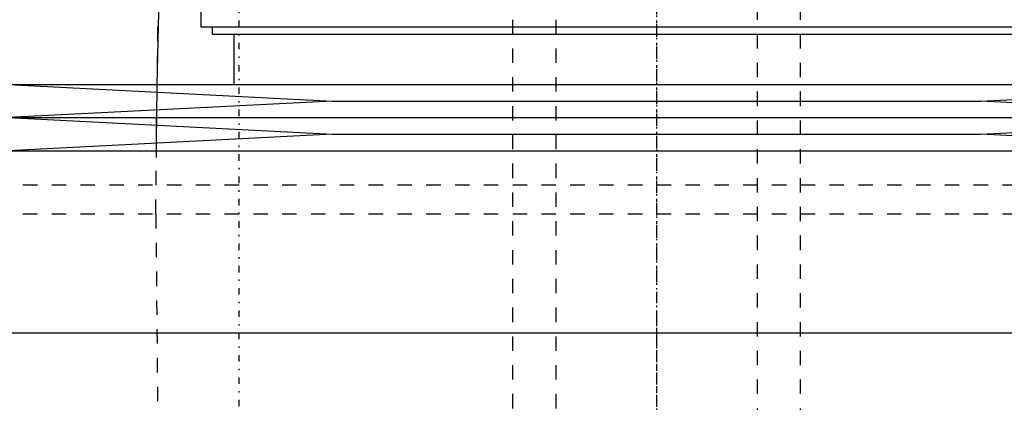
# Model space of a CAD drawing. Extents: x -90 to 90, y -1 to 976.
# Tile 5 of 12: x -44 to 24, y 331 to 358. Entities that reach past the tile are written whole.
import ezdxf

# ---------------------------------------------------------------- set-up
doc = ezdxf.new("R2010")
doc.units = 0
doc.linetypes.add('CENTER', pattern=[1.5, 0.45, -0.5, 0.05, -0.5])
doc.linetypes.add('DASHED', pattern=[2, 1, -1])
for name, color, linetype in [('AM_0', 7, 'CONTINUOUS'), ('AM_3', 7, 'DASHED'), ('AM_7', 7, 'CENTER')]:
    doc.layers.add(name, color=color, linetype=linetype)

msp = doc.modelspace()

# ---------------------------------------------------------------- linework, layer by layer
at = {"layer": 'AM_0', "color": 7, "linetype": 'CONTINUOUS'}
for p, q in [((-34.315, 370.35), (-34.692, 353.502)), ((-31.65, 366.5), (-31.65, 357.5)), ((-31.65, 357.5), (31.65, 357.5)), ((-30.85, 357.5), (-30.85, 357)), ((-30.85, 357), (30.85, 357)), ((-29.35, 357), (-29.35, 353.5)), ((-45, 353.5), (-22.5, 352.35)), ((-45, 353.5), (45, 353.5)), ((22.5, 352.35), (45, 353.5)), ((-34.7, 352.975), (-34.717, 351.727)), ((-22.5, 352.35), (-45, 351.2)), ((-22.5, 352.35), (22.5, 352.35)), ((45, 351.2), (22.5, 352.35)), ((-45, 351.2), (-22.5, 350.05)), ((-45, 351.2), (45, 351.2)), ((-34.729, 350.677), (-34.743, 349.424)), ((22.5, 350.05), (45, 351.2)), ((-22.5, 350.05), (-45, 348.9)), ((-22.5, 350.05), (22.5, 350.05)), ((45, 348.9), (22.5, 350.05)), ((-45, 348.9), (45, 348.9)), ((-45, 336.25), (0, 336.25)), ((-45, 336.25), (45, 336.25))]:
    msp.add_line(p, q, dxfattribs=at)
at = {"layer": 'AM_3', "color": 6, "linetype": 'DASHED'}
for p, q in [((-7, 942), (-7, 266)), ((7, 266), (7, 942)), ((-10, 930), (-10, 306)), ((10, 306), (10, 930)), ((-34.766, 344.5), (-34.612, 358)), ((-34.692, 353.502), (-34.7, 352.975)), ((-34.717, 351.727), (-34.729, 350.677)), ((-34.743, 349.424), (-34.766, 346.5)), ((45.012, 346.5), (-62.5, 346.5)), ((45.012, 344.5), (-45.012, 344.5)), ((-34.766, 344.5), (-34.603, 327.747))]:
    msp.add_line(p, q, dxfattribs=at)
at = {"layer": 'AM_7', "color": 4, "linetype": 'CENTER'}
for p, q in [((0, 975.8), (0, 232.2)), ((0, 619.2), (0, 339.31)), ((-29, 390.5), (-29, 302.5)), ((0, 368.538), (0, 334.712)), ((0, 337.762), (0, 304.488)), ((0, 336.6), (0, -0.65))]:
    msp.add_line(p, q, dxfattribs=at)

doc.saveas('drawing.dxf')
